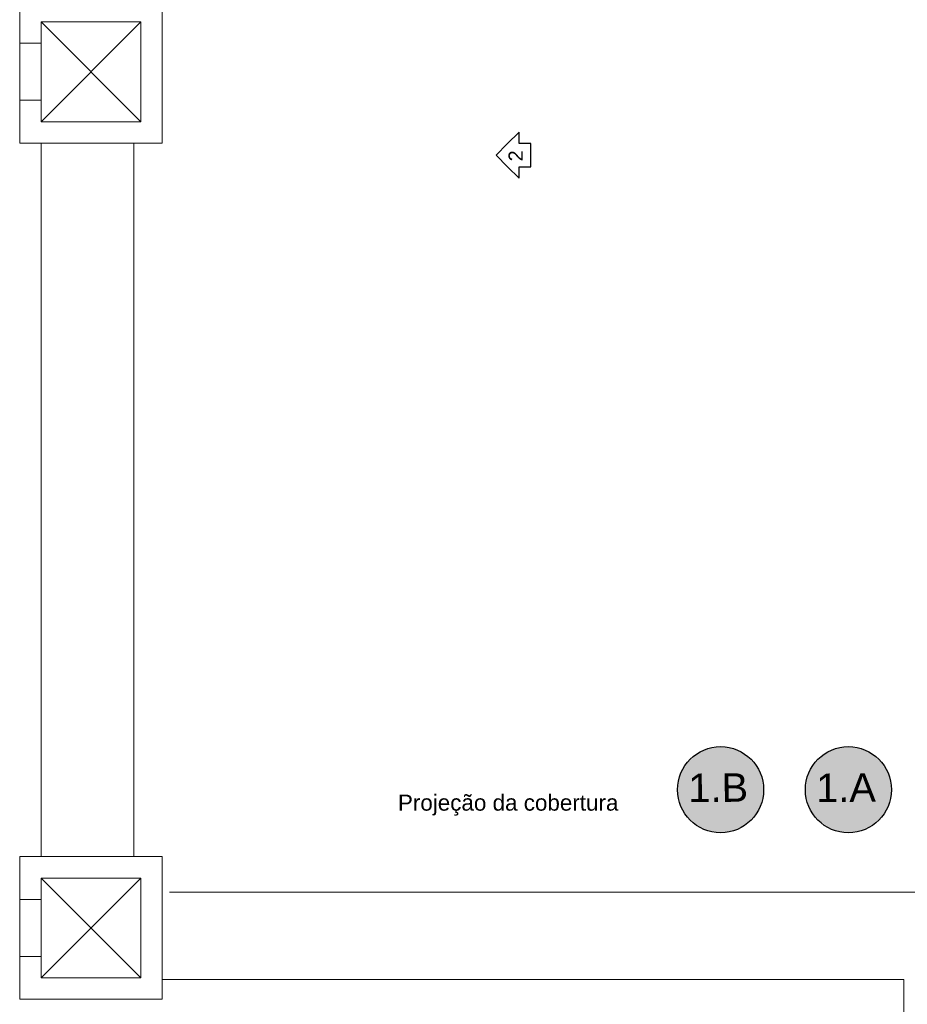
# Model space of a CAD drawing. Extents: x -1871171.1 to -1871111.3, y 2848215.5 to 2848272.6.
# Tile 88 of 121: x -1871138.7 to -1871132.4, y 2848252.3 to 2848259.2. Entities that reach past the tile are written whole.
import ezdxf
from ezdxf.enums import TextEntityAlignment as Align

# ---------------------------------------------------------------- set-up
doc = ezdxf.new("R2010")
doc.units = 0
doc.header["$MEASUREMENT"] = 0
for name, color, linetype, lineweight in [('6075-BSE-ARQ-TERR$0$K-BSE-ARQ-ALV', 7, 'CONTINUOUS', 5), ('6075-BSE-ARQ-TERR$0$K-BSE-ARQ-LAY', 252, 'CONTINUOUS', 5), ('6075-BSE-ARQ-TERR$0$K-BSE-ARQ-TXT', 254, 'CONTINUOUS', 5)]:
    doc.layers.add(name, color=color, linetype=linetype, lineweight=lineweight)
doc.layers.add('K-NV2-ARQ-SMB', color=8, linetype='CONTINUOUS')
doc.layers.add('K-NV2-ARQ-TXT-GER', color=1, linetype='CONTINUOUS')
doc.styles.add('6075-BSE-ARQ-TERR$0$Standard', font='arial.ttf')
doc.styles.add('ARIAL', font='arial.ttf')
doc.styles.add('Romans', font='romans.shx')

# ---------------------------------------------------------------- blocks, each defined once
blk = doc.blocks.new('6075-BSE-ARQ-TERR')
at = {"layer": '6075-BSE-ARQ-TERR$0$K-BSE-ARQ-ALV'}
for p, q in [((27.35, -12.25), (27.35, -13.25)), ((28.35, -13.25), (28.35, -12.25)), ((27.5, -12.4), (28.2, -12.4)), ((27.5, -13.1), (27.5, -12.4)), ((28.2, -12.4), (28.2, -13.1)), ((27.35, -12.55), (27.5, -12.55)), ((27.5, -12.95), (27.35, -12.95)), ((28.2, -13.1), (27.5, -13.1)), ((27.35, -13.25), (28.35, -13.25)), ((28.35, -18.25), (27.35, -18.25)), ((27.35, -18.25), (27.35, -19.25)), ((28.35, -19.25), (28.35, -18.25)), ((27.5, -18.4), (28.2, -18.4)), ((27.5, -19.1), (27.5, -18.4)), ((28.2, -18.4), (28.2, -19.1)), ((27.35, -18.55), (27.5, -18.55)), ((27.5, -18.95), (27.35, -18.95)), ((28.2, -19.1), (27.5, -19.1)), ((27.35, -19.25), (28.35, -19.25))]:
    blk.add_line(p, q, dxfattribs=at)
at = {"layer": '6075-BSE-ARQ-TERR$0$K-BSE-ARQ-LAY'}
for p, q in [((28.2, -12.4), (27.5, -13.1)), ((27.5, -12.4), (28.2, -13.1)), ((27.5, -18.25), (27.5, -13.25)), ((28.15, -18.25), (28.15, -13.25)), ((28.2, -18.4), (27.5, -19.1)), ((27.5, -18.4), (28.2, -19.1)), ((34.2, -18.5), (28.4, -18.5)), ((33.55, -19.11), (28.35, -19.11)), ((33.55, -23.9), (33.55, -19.11))]:
    blk.add_line(p, q, dxfattribs=at)
at = {"layer": '6075-BSE-ARQ-TERR$0$K-BSE-ARQ-TXT', "insert": (30.0026, -17.8155), "char_height": 0.1125, "width": 1.9332, "attachment_point": 1, "line_spacing_factor": 0.984117, "style": '6075-BSE-ARQ-TERR$0$Standard'}
blk.add_mtext('Projeção da cobertura', dxfattribs=at)

msp = doc.modelspace()

# ---------------------------------------------------------------- hatches: boundary and pattern name
at = {"layer": 'K-NV2-ARQ-TXT-GER', "lineweight": -3}
h = msp.add_hatch(color=20, dxfattribs=at)
h.dxf.hatch_style = 1
edge = h.paths.add_edge_path()
edge.add_arc((-1871133.7404, 2848253.8015), 0.3017, 0, 360)
h = msp.add_hatch(color=20, dxfattribs=at)
h.dxf.hatch_style = 1
edge = h.paths.add_edge_path()
edge.add_arc((-1871132.8444, 2848253.8015), 0.3017, 0, 360)

# ---------------------------------------------------------------- linework, layer by layer
at = {"layer": 'K-NV2-ARQ-SMB', "color": 4}
msp.add_lwpolyline([(-1871135.1534, 2848258.3292), (-1871135.1534, 2848258.4102), (-1871135.2367, 2848258.3269), (-1871135.3154, 2848258.2482), (-1871135.2344, 2848258.1672), (-1871135.1534, 2848258.0862), (-1871135.1534, 2848258.1672), (-1871135.0724, 2848258.1672), (-1871135.0724, 2848258.3292), (-1871135.1534, 2848258.3292)], dxfattribs=at)
at = {"layer": 'K-NV2-ARQ-TXT-GER'}
for centre in [(-1871133.7404, 2848253.8015), (-1871132.8444, 2848253.8015)]:
    msp.add_circle(centre, 0.3017, dxfattribs=at)

# ---------------------------------------------------------------- block references
at = {"layer": 'K-NV2-ARQ-TXT-GER', "color": 31, "lineweight": -3, "true_color": 0xffbf80}
msp.add_blockref('6075-BSE-ARQ-TERR', (-1871166.006, 2848271.5826), dxfattribs=at)

# ---------------------------------------------------------------- texts
at = {"layer": 'K-NV2-ARQ-SMB', "color": 2, "insert": (-1871135.2276, 2848258.2375), "char_height": 0.1, "attachment_point": 1, "rotation": 90, "style": 'Romans'}
msp.add_mtext('\\pi-0.033117;{\\fArial|b0|i0|c0|p34;2}', dxfattribs=at)
at = {"layer": 'K-NV2-ARQ-TXT-GER', "style": 'ARIAL'}
for tag, p in [('1.B', (-1871133.7572, 2848253.8159)), ('1.A', (-1871132.8612, 2848253.8159))]:
    msp.add_attdef(tag, text='', height=0.2, rotation=0.39116, dxfattribs=at).set_placement(p, align=Align.MIDDLE_CENTER)

doc.saveas('drawing.dxf')
